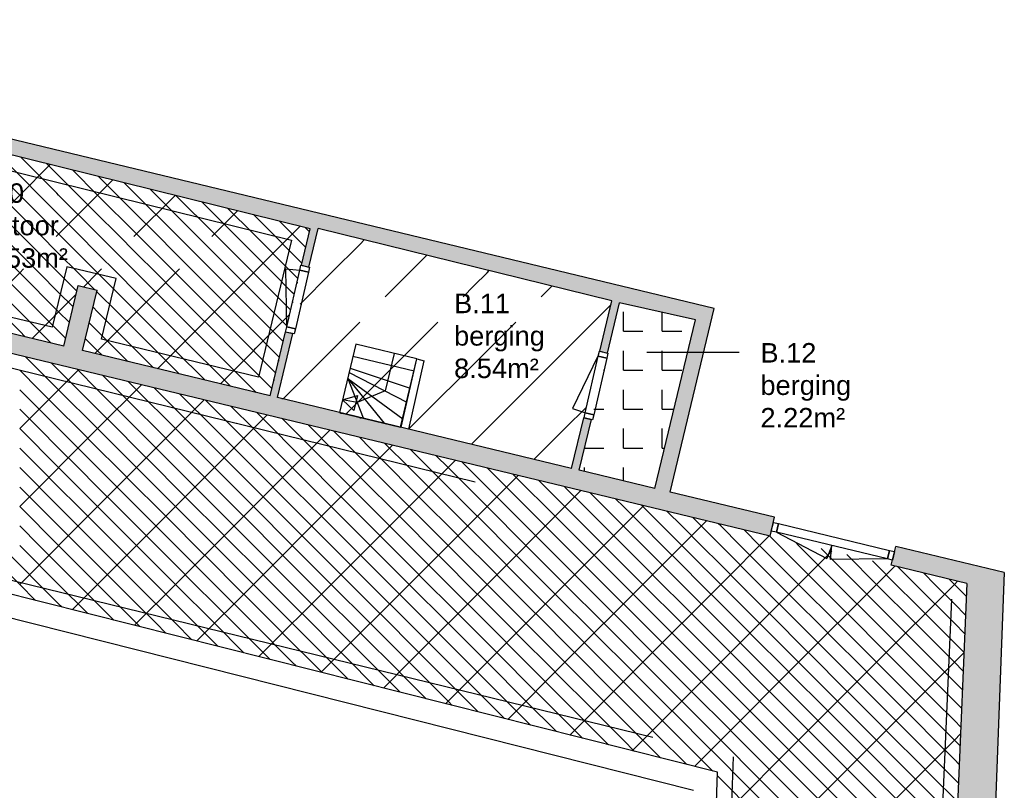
# Model space of a CAD drawing. Extents: x -9.8 to 14.6, y -7 to 44.3.
# Tile 9 of 9: x 2 to 14.6, y 34.4 to 44.3. Entities that reach past the tile are written whole.
import ezdxf

# ---------------------------------------------------------------- set-up
doc = ezdxf.new("R2010")
doc.units = 0
doc.linetypes.add('STRICHPUNKT', pattern=[25.4, 12.7, -6.35, 0, -6.35])
doc.linetypes.add('VERDECKT', pattern=[9.525, 6.35, -3.175])
for name, color, linetype in [('XR$1$STANDARD', 7, 'CONTINUOUS'), ('XR$2$STANDARD', 7, 'CONTINUOUS'), ('XR$3$STANDARD', 7, 'CONTINUOUS'), ('XR$4$STANDARD', 7, 'CONTINUOUS')]:
    doc.layers.add(name, color=color, linetype=linetype)
doc.styles.add('ARIAL', font='ARIAL.TTF')
pattern_1 = [(90, (-0.125, 0.125), (-0.25, 0.25), [0.125, -0.125]), (180, (-0.125, 0.125), (-0.25, 0.25), [0.125, -0.125])]

# ---------------------------------------------------------------- blocks, each defined once
blk = doc.blocks.new('PATROON_0')
at = {"layer": 'XR$3$STANDARD', "color": 7, "linetype": 'ByBlock'}
for p, q in [((0.536, 42.536), (0.788, 42.788)), ((1, 42), (1.59, 42.59)), ((2, 42), (2.392, 42.392)), ((3, 42), (3.194, 42.194)), ((0.219, 41.219), (1, 42)), ((1.467, 41.467), (2, 42)), ((2.467, 41.467), (3, 42)), ((3.467, 41.467), (3.996, 41.996)), ((4.467, 41.467), (4.798, 41.798)), ((5, 41), (5.6, 41.6)), ((1, 41), (1.281, 41.281)), ((0.547, 40.547), (1, 41)), ((1.353, 40.353), (2, 41)), ((2, 41), (2.051, 41.051)), ((2.822, 40.822), (3, 41)), ((3, 41), (3.051, 41.051)), ((3, 40), (4, 41)), ((4, 41), (4.051, 41.051)), ((4, 40), (5, 41)), ((2.159, 40.159), (2.725, 40.725)), ((5.032, 40.032), (5.465, 40.465)), ((2.964, 39.964), (3, 40)), ((3.77, 39.77), (4, 40)), ((4.576, 39.576), (5, 40)), ((5, 40), (5.032, 40.032))]:
    blk.add_line(p, q, dxfattribs=at)
blk = doc.blocks.new('PATROON_1')
at = {"layer": 'XR$3$STANDARD', "color": 7, "linetype": 'ByBlock'}
for p, q in [((6, 41), (6.371, 41.371)), ((6.371, 41.371), (6.424, 41.424)), ((7.102, 41.102), (7.226, 41.226)), ((7, 41), (7.102, 41.102)), ((5.599, 40.599), (6, 41)), ((6.693, 40.693), (7, 41)), ((7.832, 40.832), (8, 41)), ((8, 41), (8.029, 41.029)), ((7.693, 40.693), (7.832, 40.832)), ((8.693, 40.693), (8.831, 40.831)), ((9, 40), (9.593, 40.593)), ((6, 40), (6.368, 40.368)), ((7, 40), (7.368, 40.368)), ((8, 40), (8.368, 40.368)), ((5.382, 39.382), (6, 40)), ((6.188, 39.188), (7, 40)), ((7, 39), (8, 40)), ((8, 39), (9, 40)), ((9, 39), (9.276, 39.276)), ((6.994, 38.994), (7, 39)), ((7.8, 38.8), (8, 39)), ((8.606, 38.606), (9, 39))]:
    blk.add_line(p, q, dxfattribs=at)
blk = doc.blocks.new('PATROON_2')
at = {"layer": 'XR$3$STANDARD', "color": 7, "linetype": 'ByBlock'}
for p, q in [((2, 39), (2.757, 39.757)), ((3, 39), (3.563, 39.563)), ((4, 39), (4.369, 39.369)), ((5, 39), (5.175, 39.175)), ((2, 38), (3, 39)), ((3, 38), (4, 39)), ((4, 38), (5, 39)), ((5, 38), (5.981, 38.981)), ((6, 38), (6.787, 38.787)), ((7, 38), (7.593, 38.593)), ((8, 38), (8.398, 38.398)), ((9, 38), (9.204, 38.204)), ((2, 37), (3, 38)), ((3, 37), (4, 38)), ((4, 37), (5, 38)), ((5, 37), (6, 38)), ((6, 37), (7, 38)), ((7, 37), (8, 38)), ((8, 37), (9, 38)), ((9, 37), (10, 38)), ((10, 38), (10.01, 38.01)), ((10, 37), (10.816, 37.816)), ((11, 37), (11.622, 37.622)), ((12, 37), (12.428, 37.428)), ((13, 37), (13.234, 37.234)), ((14, 37), (14.04, 37.04)), ((2.676, 36.676), (3, 37)), ((3.475, 36.475), (4, 37)), ((4.273, 36.273), (5, 37)), ((5.072, 36.072), (6, 37)), ((6, 36), (7, 37)), ((7, 36), (8, 37)), ((8, 36), (9, 37)), ((9, 36), (10, 37)), ((10, 36), (11, 37)), ((11, 36), (12, 37)), ((12, 36), (13, 37)), ((13, 36), (14, 37)), ((14, 36), (14.124, 36.124)), ((5.871, 35.871), (6, 36)), ((6.669, 35.669), (7, 36)), ((7.468, 35.468), (8, 36)), ((8.266, 35.266), (9, 36)), ((9.065, 35.065), (10, 36)), ((10, 35), (11, 36)), ((11, 35), (12, 36)), ((12, 35), (13, 36)), ((13, 35), (14, 36)), ((14, 35), (14.08, 35.08)), ((9.864, 34.864), (10, 35)), ((10.662, 34.662), (11, 35)), ((11, 34), (12, 35)), ((12, 34), (13, 35)), ((13, 34), (14, 35))]:
    blk.add_line(p, q, dxfattribs=at)
blk = doc.blocks.new('PATROON_8')
at = {"layer": 'XR$4$STANDARD', "color": 7, "linetype": 'ByBlock'}
for p, q in [((0.712, 42.788), (0.686, 42.814)), ((1, 42.5), (0.712, 42.788)), ((1.5, 42.5), (1.35, 42.65)), ((1, 42), (0.522, 42.478)), ((1.5, 42), (1, 42.5)), ((1.593, 42.407), (1.5, 42.5)), ((2.475, 42.025), (2.014, 42.486)), ((2, 42), (1.593, 42.407)), ((3, 42), (2.678, 42.322)), ((3.5, 42), (3.342, 42.158)), ((0.5, 42), (0.425, 42.075)), ((1, 41.5), (0.5, 42)), ((1.5, 41.5), (1, 42)), ((2, 41.5), (1.5, 42)), ((2.5, 41.5), (2, 42)), ((2.5, 42), (2.475, 42.025)), ((3, 41.5), (2.5, 42)), ((3.5, 41.5), (3, 42)), ((4, 41.5), (3.5, 42)), ((4.5, 41.5), (4.006, 41.994)), ((5, 41.5), (4.67, 41.83)), ((0.5, 41.5), (0.328, 41.672)), ((5.5, 41.5), (5.334, 41.666)), ((1, 41), (0.5, 41.5)), ((1.5, 41), (1, 41.5)), ((2, 41), (1.5, 41.5)), ((2.5, 41), (2, 41.5)), ((3, 41), (2.5, 41.5)), ((3.5, 41), (3, 41.5)), ((4, 41), (3.5, 41.5)), ((4.5, 41), (4, 41.5)), ((5, 41), (4.5, 41.5)), ((5.5, 41), (5, 41.5)), ((5.673, 41.327), (5.5, 41.5)), ((0.5, 41), (0.231, 41.269)), ((1, 40.5), (0.5, 41)), ((1.5, 40.5), (1, 41)), ((2, 40.5), (1.5, 41)), ((2.5, 40.5), (2, 41)), ((2.735, 40.765), (2.5, 41)), ((3.5, 40.5), (3, 41)), ((4, 40.5), (3.5, 41)), ((4.5, 40.5), (4, 41)), ((5, 40.5), (4.5, 41)), ((5.479, 40.521), (5, 41)), ((5.576, 40.924), (5.5, 41)), ((0.424, 40.576), (0.134, 40.866)), ((1.082, 40.418), (1, 40.5)), ((1.741, 40.259), (1.5, 40.5)), ((2.4, 40.1), (2, 40.5)), ((2.638, 40.362), (2.5, 40.5)), ((3, 40.5), (2.942, 40.558)), ((3.5, 40), (3, 40.5)), ((4, 40), (3.5, 40.5)), ((4.5, 40), (4, 40.5)), ((5, 40), (4.5, 40.5)), ((5.382, 40.118), (5, 40.5)), ((3, 40), (2.845, 40.155)), ((3.058, 39.942), (3, 40)), ((3.717, 39.783), (3.5, 40)), ((4.375, 39.625), (4, 40)), ((5, 39.5), (4.5, 40)), ((5.285, 39.715), (5, 40)), ((5.034, 39.466), (5, 39.5))]:
    blk.add_line(p, q, dxfattribs=at)
at = {"layer": 'XR$4$STANDARD', "color": 7, "linetype": 'VERDECKT'}
for p, q in [((1.153, 42.597), (1.018, 42.732)), ((0.75, 42.5), (0.571, 42.679)), ((1, 42.25), (0.75, 42.5)), ((1.25, 42.5), (1.153, 42.597)), ((1.5, 42.25), (1.25, 42.5)), ((1.75, 42.5), (1.682, 42.568)), ((2, 42.25), (1.75, 42.5)), ((2.5, 42.25), (2.346, 42.404)), ((0.5, 42.25), (0.474, 42.276)), ((0.75, 42), (0.5, 42.25)), ((1.25, 42), (1, 42.25)), ((1.75, 42), (1.5, 42.25)), ((2.034, 42.216), (2, 42.25)), ((2.75, 42), (2.5, 42.25)), ((3.25, 42), (3.01, 42.24)), ((2.25, 42), (2.034, 42.216)), ((1, 41.75), (0.75, 42)), ((1.5, 41.75), (1.25, 42)), ((2, 41.75), (1.75, 42)), ((2.5, 41.75), (2.25, 42)), ((3, 41.75), (2.75, 42)), ((3.5, 41.75), (3.25, 42)), ((3.75, 42), (3.674, 42.076)), ((4, 41.75), (3.75, 42)), ((0.5, 41.75), (0.377, 41.873)), ((4.5, 41.75), (4.338, 41.912)), ((0.75, 41.5), (0.5, 41.75)), ((1.25, 41.5), (1, 41.75)), ((1.75, 41.5), (1.5, 41.75)), ((2.25, 41.5), (2, 41.75)), ((2.75, 41.5), (2.5, 41.75)), ((3.25, 41.5), (3, 41.75)), ((3.75, 41.5), (3.5, 41.75)), ((4.25, 41.5), (4, 41.75)), ((4.75, 41.5), (4.5, 41.75)), ((5.25, 41.5), (5.002, 41.748)), ((0.5, 41.25), (0.28, 41.47)), ((1, 41.25), (0.75, 41.5)), ((1.5, 41.25), (1.25, 41.5)), ((2, 41.25), (1.75, 41.5)), ((2.5, 41.25), (2.25, 41.5)), ((3, 41.25), (2.75, 41.5)), ((3.5, 41.25), (3.25, 41.5)), ((4, 41.25), (3.75, 41.5)), ((4.5, 41.25), (4.25, 41.5)), ((5, 41.25), (4.75, 41.5)), ((5.5, 41.25), (5.25, 41.5)), ((5.721, 41.529), (5.666, 41.584)), ((0.75, 41), (0.5, 41.25)), ((1.25, 41), (1, 41.25)), ((1.75, 41), (1.5, 41.25)), ((2.25, 41), (2, 41.25)), ((2.75, 41), (2.5, 41.25)), ((3.25, 41), (3, 41.25)), ((3.75, 41), (3.5, 41.25)), ((4.25, 41), (4, 41.25)), ((4.75, 41), (4.5, 41.25)), ((5.25, 41), (5, 41.25)), ((5.624, 41.126), (5.5, 41.25)), ((0.25, 41), (0.183, 41.067)), ((0.5, 40.75), (0.25, 41)), ((1, 40.75), (0.75, 41)), ((1.5, 40.75), (1.25, 41)), ((2, 40.75), (1.75, 41)), ((2.5, 40.75), (2.25, 41)), ((2.962, 40.788), (2.75, 41)), ((3.5, 40.75), (3.25, 41)), ((4, 40.75), (3.75, 41)), ((4.5, 40.75), (4.25, 41)), ((5, 40.75), (4.75, 41)), ((5.5, 40.75), (5.25, 41)), ((0.75, 40.5), (0.5, 40.75)), ((1.25, 40.5), (1, 40.75)), ((1.75, 40.5), (1.5, 40.75)), ((2.25, 40.5), (2, 40.75)), ((2.686, 40.564), (2.5, 40.75)), ((3, 40.75), (2.99, 40.76)), ((3.25, 40.5), (3, 40.75)), ((3.75, 40.5), (3.5, 40.75)), ((4.25, 40.5), (4, 40.75)), ((4.75, 40.5), (4.5, 40.75)), ((5.25, 40.5), (5, 40.75)), ((5.527, 40.723), (5.5, 40.75)), ((0.094, 40.656), (0.085, 40.665)), ((0.753, 40.497), (0.75, 40.5)), ((1.412, 40.338), (1.25, 40.5)), ((2, 40.25), (1.75, 40.5)), ((2.5, 40.25), (2.25, 40.5)), ((3.5, 40.25), (3.25, 40.5)), ((4, 40.25), (3.75, 40.5)), ((4.5, 40.25), (4.25, 40.5)), ((5, 40.25), (4.75, 40.5)), ((5.43, 40.32), (5.25, 40.5)), ((3, 40.25), (2.893, 40.357)), ((2.07, 40.18), (2, 40.25)), ((2.589, 40.161), (2.5, 40.25)), ((3.25, 40), (3, 40.25)), ((3.75, 40), (3.5, 40.25)), ((4.25, 40), (4, 40.25)), ((4.75, 40), (4.5, 40.25)), ((5.25, 40), (5, 40.25)), ((3.387, 39.863), (3.25, 40)), ((4, 39.75), (3.75, 40)), ((4.5, 39.75), (4.25, 40)), ((5, 39.75), (4.75, 40)), ((5.333, 39.917), (5.25, 40)), ((4.046, 39.704), (4, 39.75)), ((4.705, 39.545), (4.5, 39.75)), ((5.236, 39.514), (5, 39.75))]:
    blk.add_line(p, q, dxfattribs=at)
blk = doc.blocks.new('PATROON_10')
at = {"layer": 'XR$4$STANDARD', "color": 7, "linetype": 'ByBlock'}
for p, q in [((2.5, 39.5), (2.08, 39.92)), ((3, 39.5), (2.738, 39.762)), ((3.5, 39.5), (3.397, 39.603)), ((2.5, 39), (2, 39.5)), ((3, 39), (2.5, 39.5)), ((3.5, 39), (3, 39.5)), ((4, 39), (3.5, 39.5)), ((4.5, 39), (4.056, 39.444)), ((5, 39), (4.714, 39.286)), ((5.5, 39), (5.373, 39.127)), ((2.5, 38.5), (2, 39)), ((3, 38.5), (2.5, 39)), ((3.5, 38.5), (3, 39)), ((4, 38.5), (3.5, 39)), ((4.5, 38.5), (4, 39)), ((5, 38.5), (4.5, 39)), ((5.5, 38.5), (5, 39)), ((6, 38.5), (5.5, 39)), ((6.5, 38.5), (6.031, 38.969)), ((7, 38.5), (6.69, 38.81)), ((7.5, 38.5), (7.349, 38.651)), ((2.5, 38), (2, 38.5)), ((3, 38), (2.5, 38.5)), ((3.5, 38), (3, 38.5)), ((4, 38), (3.5, 38.5)), ((4.5, 38), (4, 38.5)), ((5, 38), (4.5, 38.5)), ((5.5, 38), (5, 38.5)), ((6, 38), (5.5, 38.5)), ((6.5, 38), (6, 38.5)), ((7, 38), (6.5, 38.5)), ((7.5, 38), (7, 38.5)), ((8, 38), (7.5, 38.5)), ((8.5, 38), (8.007, 38.493)), ((9, 38), (8.666, 38.334)), ((9.5, 38), (9.325, 38.175)), ((2.5, 37.5), (2, 38)), ((3, 37.5), (2.5, 38)), ((3.5, 37.5), (3, 38)), ((4, 37.5), (3.5, 38)), ((4.5, 37.5), (4, 38)), ((5, 37.5), (4.5, 38)), ((5.5, 37.5), (5, 38)), ((6, 37.5), (5.5, 38)), ((6.5, 37.5), (6, 38)), ((7, 37.5), (6.5, 38)), ((7.5, 37.5), (7, 38)), ((8, 37.5), (7.5, 38)), ((8.5, 37.5), (8, 38)), ((9, 37.5), (8.5, 38)), ((9.5, 37.5), (9, 38)), ((10, 37.5), (9.5, 38)), ((10, 38), (9.983, 38.017)), ((10.5, 37.5), (10, 38)), ((11, 37.5), (10.642, 37.858)), ((11.5, 37.5), (11.301, 37.699)), ((2, 37), (1.5, 37.5)), ((2.5, 37), (2, 37.5)), ((3, 37), (2.5, 37.5)), ((3.5, 37), (3, 37.5)), ((4, 37), (3.5, 37.5)), ((4.5, 37), (4, 37.5)), ((5, 37), (4.5, 37.5)), ((5.5, 37), (5, 37.5)), ((6, 37), (5.5, 37.5)), ((6.5, 37), (6, 37.5)), ((7, 37), (6.5, 37.5)), ((7.5, 37), (7, 37.5)), ((8, 37), (7.5, 37.5)), ((8.5, 37), (8, 37.5)), ((9, 37), (8.5, 37.5)), ((9.5, 37), (9, 37.5)), ((10, 37), (9.5, 37.5)), ((10.5, 37), (10, 37.5)), ((11, 37), (10.5, 37.5)), ((11.5, 37), (11, 37.5)), ((12, 37), (11.5, 37.5)), ((12, 37.5), (11.959, 37.541)), ((12.5, 37), (12, 37.5)), ((13, 37), (12.618, 37.382)), ((13.5, 37), (13.276, 37.224)), ((14, 37), (13.935, 37.065)), ((2.205, 36.795), (2, 37)), ((2.873, 36.627), (2.5, 37)), ((3.5, 36.5), (3, 37)), ((4, 36.5), (3.5, 37)), ((4.5, 36.5), (4, 37)), ((5, 36.5), (4.5, 37)), ((5.5, 36.5), (5, 37)), ((6, 36.5), (5.5, 37)), ((6.5, 36.5), (6, 37)), ((7, 36.5), (6.5, 37)), ((7.5, 36.5), (7, 37)), ((8, 36.5), (7.5, 37)), ((8.5, 36.5), (8, 37)), ((9, 36.5), (8.5, 37)), ((9.5, 36.5), (9, 37)), ((10, 36.5), (9.5, 37)), ((10.5, 36.5), (10, 37)), ((11, 36.5), (10.5, 37)), ((11.5, 36.5), (11, 37)), ((12, 36.5), (11.5, 37)), ((12.5, 36.5), (12, 37)), ((13, 36.5), (12.5, 37)), ((13.5, 36.5), (13, 37)), ((14, 36.5), (13.5, 37)), ((14.154, 36.846), (14, 37)), ((3.542, 36.458), (3.5, 36.5)), ((4.211, 36.289), (4, 36.5)), ((4.879, 36.121), (4.5, 36.5)), ((5.5, 36), (5, 36.5)), ((6, 36), (5.5, 36.5)), ((6.5, 36), (6, 36.5)), ((7, 36), (6.5, 36.5)), ((7.5, 36), (7, 36.5)), ((8, 36), (7.5, 36.5)), ((8.5, 36), (8, 36.5)), ((9, 36), (8.5, 36.5)), ((9.5, 36), (9, 36.5)), ((10, 36), (9.5, 36.5)), ((10.5, 36), (10, 36.5)), ((11, 36), (10.5, 36.5)), ((11.5, 36), (11, 36.5)), ((12, 36), (11.5, 36.5)), ((12.5, 36), (12, 36.5)), ((13, 36), (12.5, 36.5)), ((13.5, 36), (13, 36.5)), ((14, 36), (13.5, 36.5)), ((14.134, 36.366), (14, 36.5)), ((5.548, 35.952), (5.5, 36)), ((6.217, 35.783), (6, 36)), ((6.885, 35.615), (6.5, 36)), ((7.5, 35.5), (7, 36)), ((8, 35.5), (7.5, 36)), ((8.5, 35.5), (8, 36)), ((9, 35.5), (8.5, 36)), ((9.5, 35.5), (9, 36)), ((10, 35.5), (9.5, 36)), ((10.5, 35.5), (10, 36)), ((11, 35.5), (10.5, 36)), ((11.5, 35.5), (11, 36)), ((12, 35.5), (11.5, 36)), ((12.5, 35.5), (12, 36)), ((13, 35.5), (12.5, 36)), ((13.5, 35.5), (13, 36)), ((14, 35.5), (13.5, 36)), ((14.114, 35.886), (14, 36)), ((7.554, 35.446), (7.5, 35.5)), ((8.223, 35.277), (8, 35.5)), ((8.891, 35.109), (8.5, 35.5)), ((9.5, 35), (9, 35.5)), ((10, 35), (9.5, 35.5)), ((10.5, 35), (10, 35.5)), ((11, 35), (10.5, 35.5)), ((11.5, 35), (11, 35.5)), ((12, 35), (11.5, 35.5)), ((12.5, 35), (12, 35.5)), ((13, 35), (12.5, 35.5)), ((13.5, 35), (13, 35.5)), ((14, 35), (13.5, 35.5)), ((14.094, 35.406), (14, 35.5)), ((9.56, 34.94), (9.5, 35)), ((10.228, 34.772), (10, 35)), ((10.897, 34.603), (10.5, 35)), ((11.5, 34.5), (11, 35)), ((12, 34.5), (11.5, 35)), ((12.5, 34.5), (12, 35)), ((13, 34.5), (12.5, 35)), ((13.5, 34.5), (13, 35)), ((14, 34.5), (13.5, 35)), ((14.073, 34.927), (14, 35)), ((11, 34.5), (10.959, 34.541)), ((11.5, 34), (11, 34.5)), ((12, 34), (11.5, 34.5)), ((12.5, 34), (12, 34.5)), ((13, 34), (12.5, 34.5)), ((13.5, 34), (13, 34.5)), ((14, 34), (13.5, 34.5)), ((14.053, 34.447), (14, 34.5))]:
    blk.add_line(p, q, dxfattribs=at)
at = {"layer": 'XR$4$STANDARD', "color": 7, "linetype": 'VERDECKT'}
for p, q in [((2.5, 39.75), (2.409, 39.841)), ((2.25, 39.5), (2, 39.75)), ((2.75, 39.5), (2.5, 39.75)), ((3.25, 39.5), (3.068, 39.682)), ((2.5, 39.25), (2.25, 39.5)), ((3, 39.25), (2.75, 39.5)), ((3.5, 39.25), (3.25, 39.5)), ((3.75, 39.5), (3.726, 39.524)), ((4, 39.25), (3.75, 39.5)), ((4.5, 39.25), (4.385, 39.365)), ((2.25, 39), (2, 39.25)), ((2.75, 39), (2.5, 39.25)), ((3.25, 39), (3, 39.25)), ((3.75, 39), (3.5, 39.25)), ((4.25, 39), (4, 39.25)), ((4.75, 39), (4.5, 39.25)), ((5.25, 39), (5.043, 39.207)), ((2.5, 38.75), (2.25, 39)), ((3, 38.75), (2.75, 39)), ((3.5, 38.75), (3.25, 39)), ((4, 38.75), (3.75, 39)), ((4.5, 38.75), (4.25, 39)), ((5, 38.75), (4.75, 39)), ((5.5, 38.75), (5.25, 39)), ((5.75, 39), (5.702, 39.048)), ((6, 38.75), (5.75, 39)), ((6.5, 38.75), (6.361, 38.889)), ((2.25, 38.5), (2, 38.75)), ((2.75, 38.5), (2.5, 38.75)), ((3.25, 38.5), (3, 38.75)), ((3.75, 38.5), (3.5, 38.75)), ((4.25, 38.5), (4, 38.75)), ((4.75, 38.5), (4.5, 38.75)), ((5.25, 38.5), (5, 38.75)), ((5.75, 38.5), (5.5, 38.75)), ((6.25, 38.5), (6, 38.75)), ((6.75, 38.5), (6.5, 38.75)), ((7.25, 38.5), (7.019, 38.731)), ((7.75, 38.5), (7.678, 38.572)), ((2.5, 38.25), (2.25, 38.5)), ((3, 38.25), (2.75, 38.5)), ((3.5, 38.25), (3.25, 38.5)), ((4, 38.25), (3.75, 38.5)), ((4.5, 38.25), (4.25, 38.5)), ((5, 38.25), (4.75, 38.5)), ((5.5, 38.25), (5.25, 38.5)), ((6, 38.25), (5.75, 38.5)), ((6.5, 38.25), (6.25, 38.5)), ((7, 38.25), (6.75, 38.5)), ((7.5, 38.25), (7.25, 38.5)), ((8, 38.25), (7.75, 38.5)), ((8.5, 38.25), (8.337, 38.413)), ((2.25, 38), (2, 38.25)), ((2.75, 38), (2.5, 38.25)), ((3.25, 38), (3, 38.25)), ((3.75, 38), (3.5, 38.25)), ((4.25, 38), (4, 38.25)), ((4.75, 38), (4.5, 38.25)), ((5.25, 38), (5, 38.25)), ((5.75, 38), (5.5, 38.25)), ((6.25, 38), (6, 38.25)), ((6.75, 38), (6.5, 38.25)), ((7.25, 38), (7, 38.25)), ((7.75, 38), (7.5, 38.25)), ((8.25, 38), (8, 38.25)), ((8.75, 38), (8.5, 38.25)), ((9, 38.25), (8.995, 38.255)), ((9.25, 38), (9, 38.25)), ((9.75, 38), (9.654, 38.096)), ((2.5, 37.75), (2.25, 38)), ((3, 37.75), (2.75, 38)), ((3.5, 37.75), (3.25, 38)), ((4, 37.75), (3.75, 38)), ((4.5, 37.75), (4.25, 38)), ((5, 37.75), (4.75, 38)), ((5.5, 37.75), (5.25, 38)), ((6, 37.75), (5.75, 38)), ((6.5, 37.75), (6.25, 38)), ((7, 37.75), (6.75, 38)), ((7.5, 37.75), (7.25, 38)), ((8, 37.75), (7.75, 38)), ((8.5, 37.75), (8.25, 38)), ((9, 37.75), (8.75, 38)), ((9.5, 37.75), (9.25, 38)), ((10, 37.75), (9.75, 38)), ((10.5, 37.75), (10.313, 37.937)), ((2.25, 37.5), (2, 37.75)), ((2.75, 37.5), (2.5, 37.75)), ((3.25, 37.5), (3, 37.75)), ((3.75, 37.5), (3.5, 37.75)), ((4.25, 37.5), (4, 37.75)), ((4.75, 37.5), (4.5, 37.75)), ((5.25, 37.5), (5, 37.75)), ((5.75, 37.5), (5.5, 37.75)), ((6.25, 37.5), (6, 37.75)), ((6.75, 37.5), (6.5, 37.75)), ((7.25, 37.5), (7, 37.75)), ((7.75, 37.5), (7.5, 37.75)), ((8.25, 37.5), (8, 37.75)), ((8.75, 37.5), (8.5, 37.75)), ((9.25, 37.5), (9, 37.75)), ((9.75, 37.5), (9.5, 37.75)), ((10.25, 37.5), (10, 37.75)), ((10.75, 37.5), (10.5, 37.75)), ((11, 37.75), (10.971, 37.779)), ((11.25, 37.5), (11, 37.75)), ((11.75, 37.5), (11.63, 37.62)), ((2, 37.25), (1.75, 37.5)), ((2.5, 37.25), (2.25, 37.5)), ((3, 37.25), (2.75, 37.5)), ((3.5, 37.25), (3.25, 37.5)), ((4, 37.25), (3.75, 37.5)), ((4.5, 37.25), (4.25, 37.5)), ((5, 37.25), (4.75, 37.5)), ((5.5, 37.25), (5.25, 37.5)), ((6, 37.25), (5.75, 37.5)), ((6.5, 37.25), (6.25, 37.5)), ((7, 37.25), (6.75, 37.5)), ((7.5, 37.25), (7.25, 37.5)), ((8, 37.25), (7.75, 37.5)), ((8.5, 37.25), (8.25, 37.5)), ((9, 37.25), (8.75, 37.5)), ((9.5, 37.25), (9.25, 37.5)), ((10, 37.25), (9.75, 37.5)), ((10.5, 37.25), (10.25, 37.5)), ((11, 37.25), (10.75, 37.5)), ((11.5, 37.25), (11.25, 37.5)), ((12, 37.25), (11.75, 37.5)), ((12.5, 37.25), (12.289, 37.461)), ((13, 37.25), (12.947, 37.303)), ((2.25, 37), (2, 37.25)), ((2.75, 37), (2.5, 37.25)), ((3.25, 37), (3, 37.25)), ((3.75, 37), (3.5, 37.25)), ((4.25, 37), (4, 37.25)), ((4.75, 37), (4.5, 37.25)), ((5.25, 37), (5, 37.25)), ((5.75, 37), (5.5, 37.25)), ((6.25, 37), (6, 37.25)), ((6.75, 37), (6.5, 37.25)), ((7.25, 37), (7, 37.25)), ((7.75, 37), (7.5, 37.25)), ((8.25, 37), (8, 37.25)), ((8.75, 37), (8.5, 37.25)), ((9.25, 37), (9, 37.25)), ((9.75, 37), (9.5, 37.25)), ((10.25, 37), (10, 37.25)), ((10.75, 37), (10.5, 37.25)), ((11.25, 37), (11, 37.25)), ((11.75, 37), (11.5, 37.25)), ((12.25, 37), (12, 37.25)), ((12.75, 37), (12.5, 37.25)), ((13.25, 37), (13, 37.25)), ((13.75, 37), (13.606, 37.144)), ((2.5, 36.75), (2.25, 37)), ((3, 36.75), (2.75, 37)), ((3.5, 36.75), (3.25, 37)), ((4, 36.75), (3.75, 37)), ((4.5, 36.75), (4.25, 37)), ((5, 36.75), (4.75, 37)), ((5.5, 36.75), (5.25, 37)), ((6, 36.75), (5.75, 37)), ((6.5, 36.75), (6.25, 37)), ((7, 36.75), (6.75, 37)), ((7.5, 36.75), (7.25, 37)), ((8, 36.75), (7.75, 37)), ((8.5, 36.75), (8.25, 37)), ((9, 36.75), (8.75, 37)), ((9.5, 36.75), (9.25, 37)), ((10, 36.75), (9.75, 37)), ((10.5, 36.75), (10.25, 37)), ((11, 36.75), (10.75, 37)), ((11.5, 36.75), (11.25, 37)), ((12, 36.75), (11.75, 37)), ((12.5, 36.75), (12.25, 37)), ((13, 36.75), (12.75, 37)), ((13.5, 36.75), (13.25, 37)), ((14, 36.75), (13.75, 37)), ((2.539, 36.711), (2.5, 36.75)), ((3.208, 36.542), (3, 36.75)), ((3.75, 36.5), (3.5, 36.75)), ((4.25, 36.5), (4, 36.75)), ((4.75, 36.5), (4.5, 36.75)), ((5.25, 36.5), (5, 36.75)), ((5.75, 36.5), (5.5, 36.75)), ((6.25, 36.5), (6, 36.75)), ((6.75, 36.5), (6.5, 36.75)), ((7.25, 36.5), (7, 36.75)), ((7.75, 36.5), (7.5, 36.75)), ((8.25, 36.5), (8, 36.75)), ((8.75, 36.5), (8.5, 36.75)), ((9.25, 36.5), (9, 36.75)), ((9.75, 36.5), (9.5, 36.75)), ((10.25, 36.5), (10, 36.75)), ((10.75, 36.5), (10.5, 36.75)), ((11.25, 36.5), (11, 36.75)), ((11.75, 36.5), (11.5, 36.75)), ((12.25, 36.5), (12, 36.75)), ((12.75, 36.5), (12.5, 36.75)), ((13.25, 36.5), (13, 36.75)), ((13.75, 36.5), (13.5, 36.75)), ((14.144, 36.606), (14, 36.75)), ((3.876, 36.374), (3.75, 36.5)), ((4.5, 36.25), (4.25, 36.5)), ((5, 36.25), (4.75, 36.5)), ((5.5, 36.25), (5.25, 36.5)), ((6, 36.25), (5.75, 36.5)), ((6.5, 36.25), (6.25, 36.5)), ((7, 36.25), (6.75, 36.5)), ((7.5, 36.25), (7.25, 36.5)), ((8, 36.25), (7.75, 36.5)), ((8.5, 36.25), (8.25, 36.5)), ((9, 36.25), (8.75, 36.5)), ((9.5, 36.25), (9.25, 36.5)), ((10, 36.25), (9.75, 36.5)), ((10.5, 36.25), (10.25, 36.5)), ((11, 36.25), (10.75, 36.5)), ((11.5, 36.25), (11.25, 36.5)), ((12, 36.25), (11.75, 36.5)), ((12.5, 36.25), (12.25, 36.5)), ((13, 36.25), (12.75, 36.5)), ((13.5, 36.25), (13.25, 36.5)), ((14, 36.25), (13.75, 36.5)), ((4.545, 36.205), (4.5, 36.25)), ((5.214, 36.036), (5, 36.25)), ((5.75, 36), (5.5, 36.25)), ((6.25, 36), (6, 36.25)), ((6.75, 36), (6.5, 36.25)), ((7.25, 36), (7, 36.25)), ((7.75, 36), (7.5, 36.25)), ((8.25, 36), (8, 36.25)), ((8.75, 36), (8.5, 36.25)), ((9.25, 36), (9, 36.25)), ((9.75, 36), (9.5, 36.25)), ((10.25, 36), (10, 36.25)), ((10.75, 36), (10.5, 36.25)), ((11.25, 36), (11, 36.25)), ((11.75, 36), (11.5, 36.25)), ((12.25, 36), (12, 36.25)), ((12.75, 36), (12.5, 36.25)), ((13.25, 36), (13, 36.25)), ((13.75, 36), (13.5, 36.25)), ((14.124, 36.126), (14, 36.25)), ((5.882, 35.868), (5.75, 36)), ((6.5, 35.75), (6.25, 36)), ((7, 35.75), (6.75, 36)), ((7.5, 35.75), (7.25, 36)), ((8, 35.75), (7.75, 36)), ((8.5, 35.75), (8.25, 36)), ((9, 35.75), (8.75, 36)), ((9.5, 35.75), (9.25, 36)), ((10, 35.75), (9.75, 36)), ((10.5, 35.75), (10.25, 36)), ((11, 35.75), (10.75, 36)), ((11.5, 35.75), (11.25, 36)), ((12, 35.75), (11.75, 36)), ((12.5, 35.75), (12.25, 36)), ((13, 35.75), (12.75, 36)), ((13.5, 35.75), (13.25, 36)), ((14, 35.75), (13.75, 36)), ((6.551, 35.699), (6.5, 35.75)), ((7.22, 35.53), (7, 35.75)), ((7.75, 35.5), (7.5, 35.75)), ((8.25, 35.5), (8, 35.75)), ((8.75, 35.5), (8.5, 35.75)), ((9.25, 35.5), (9, 35.75)), ((9.75, 35.5), (9.5, 35.75)), ((10.25, 35.5), (10, 35.75)), ((10.75, 35.5), (10.5, 35.75)), ((11.25, 35.5), (11, 35.75)), ((11.75, 35.5), (11.5, 35.75)), ((12.25, 35.5), (12, 35.75)), ((12.75, 35.5), (12.5, 35.75)), ((13.25, 35.5), (13, 35.75)), ((13.75, 35.5), (13.5, 35.75)), ((14.104, 35.646), (14, 35.75)), ((7.888, 35.362), (7.75, 35.5)), ((8.5, 35.25), (8.25, 35.5)), ((9, 35.25), (8.75, 35.5)), ((9.5, 35.25), (9.25, 35.5)), ((10, 35.25), (9.75, 35.5)), ((10.5, 35.25), (10.25, 35.5)), ((11, 35.25), (10.75, 35.5)), ((11.5, 35.25), (11.25, 35.5)), ((12, 35.25), (11.75, 35.5)), ((12.5, 35.25), (12.25, 35.5)), ((13, 35.25), (12.75, 35.5)), ((13.5, 35.25), (13.25, 35.5)), ((14, 35.25), (13.75, 35.5)), ((8.557, 35.193), (8.5, 35.25)), ((9.226, 35.024), (9, 35.25)), ((9.75, 35), (9.5, 35.25)), ((10.25, 35), (10, 35.25)), ((10.75, 35), (10.5, 35.25)), ((11.25, 35), (11, 35.25)), ((11.75, 35), (11.5, 35.25)), ((12.25, 35), (12, 35.25)), ((12.75, 35), (12.5, 35.25)), ((13.25, 35), (13, 35.25)), ((13.75, 35), (13.5, 35.25)), ((14.084, 35.166), (14, 35.25)), ((9.894, 34.856), (9.75, 35)), ((10.5, 34.75), (10.25, 35)), ((11, 34.75), (10.75, 35)), ((11.5, 34.75), (11.25, 35)), ((12, 34.75), (11.75, 35)), ((12.5, 34.75), (12.25, 35)), ((13, 34.75), (12.75, 35)), ((13.5, 34.75), (13.25, 35)), ((14, 34.75), (13.75, 35)), ((10.563, 34.687), (10.5, 34.75)), ((11.25, 34.5), (11, 34.75)), ((11.75, 34.5), (11.5, 34.75)), ((12.25, 34.5), (12, 34.75)), ((12.75, 34.5), (12.5, 34.75)), ((13.25, 34.5), (13, 34.75)), ((13.75, 34.5), (13.5, 34.75)), ((14.063, 34.687), (14, 34.75)), ((11.5, 34.25), (11.25, 34.5)), ((12, 34.25), (11.75, 34.5)), ((12.5, 34.25), (12.25, 34.5)), ((13, 34.25), (12.75, 34.5)), ((13.5, 34.25), (13.25, 34.5)), ((14, 34.25), (13.75, 34.5))]:
    blk.add_line(p, q, dxfattribs=at)

msp = doc.modelspace()

# ---------------------------------------------------------------- hatches: boundary and pattern name
at = {"layer": 'XR$2$STANDARD', "linetype": 'STRICHPUNKT'}
h = msp.add_hatch(color=250, dxfattribs=at)
h.dxf.hatch_style = 2
h.paths.add_polyline_path([(-5.052, 41.895), (-4.858, 41.848), (-4.337, 44.011), (-3.355, 43.774), (-3.521, 43.123), (-3.327, 43.076), (-3.161, 43.727), (0.483, 42.85), (0.394, 42.459), (0.508, 42.433), (0.608, 42.833), (5.731, 41.568), (5.618, 41.098), (5.713, 41.075), (5.831, 41.57), (9.604, 40.64), (9.449, 39.994), (9.546, 39.971), (9.702, 40.617), (10.675, 40.399), (10.156, 38.232), (9.184, 38.466), (9.34, 39.116), (9.245, 39.137), (9.086, 38.49), (5.311, 39.399), (5.508, 40.22), (5.413, 40.241), (5.214, 39.423), (2.808, 40.002), (2.995, 40.78), (2.752, 40.838), (2.565, 40.061), (0.084, 40.658), (0.305, 41.575), (0.2, 41.6), (-0.013, 40.682), (-1.601, 41.064), (-1.378, 41.936), (-1.476, 41.96), (-1.698, 41.087), (-2.563, 41.296), (-2.622, 41.053), (11.634, 37.619), (11.692, 37.862), (10.35, 38.185), (10.915, 40.543), (-4.485, 44.252)])
at = {"layer": 'XR$2$STANDARD', "linetype": 'ByBlock'}
h = msp.add_hatch(color=250, dxfattribs=at)
h.dxf.hatch_style = 2
h.paths.add_polyline_path([(14.641, 37.152), (13.248, 37.488), (13.189, 37.245), (14.161, 37.01), (12.998, 9.383), (4.899, 9.437), (4.899, 9.08), (6.147, 9.072), (6.142, 8.772), (6.342, 8.772), (6.347, 9.072), (12.983, 9.028), (12.928, 7.73), (13.008, 7.727), (13.122, 7.723), (13.122, 7.723), (13.537, 7.707)])
at = {"layer": 'XR$3$STANDARD', "linetype": 'ByBlock'}
h = msp.add_hatch(dxfattribs=at)
h.set_pattern_fill('PATROON_NA', scale=0.25, style=0, pattern_type=2)
h.set_pattern_definition([(0, (0.25, 0.25), (0.5, 0.5), [0.25, -0.25]), (90, (0.25, 0.25), (0.5, 0.5), [0.25, -0.25])])
h.paths.add_polyline_path([(9.702, 40.617), (9.184, 38.466), (10.156, 38.232), (10.675, 40.399)], flags=0)
at = {"layer": 'XR$4$STANDARD', "linetype": 'ByBlock'}
h = msp.add_hatch(dxfattribs=at)
h.set_pattern_fill('PATROON_NA', scale=0.125, angle=90, style=0, pattern_type=2)
h.set_pattern_definition(pattern_1)
h.paths.add_polyline_path([(5.734, 41.594), (5.214, 39.423), (6.105, 39.208), (6.117, 39.205), (6.996, 38.993), (5.213, 39.418), (5.731, 41.568)], flags=0)
h = msp.add_hatch(dxfattribs=at)
h.set_pattern_fill('PATROON_NA', scale=0.125, angle=90, style=0, pattern_type=2)
h.set_pattern_definition(pattern_1)
h.paths.add_polyline_path([(5.22, 41.295), (5.839, 40.368)], flags=0)

# ---------------------------------------------------------------- linework, layer by layer
at = {"layer": 'XR$1$STANDARD', "color": 100, "linetype": 'ByBlock'}
for p, q in [((10.915, 40.543), (-4.485, 44.252)), ((5.731, 41.568), (0.608, 42.833)), ((5.618, 41.098), (5.731, 41.568)), ((5.713, 41.075), (5.831, 41.57)), ((9.604, 40.64), (5.831, 41.57)), ((5.618, 41.098), (5.713, 41.075)), ((11.634, 37.619), (-2.622, 41.053)), ((2.565, 40.061), (2.752, 40.838)), ((2.752, 40.838), (2.995, 40.78)), ((2.808, 40.002), (2.995, 40.78)), ((2.565, 40.061), (0.084, 40.658)), ((9.449, 39.994), (9.604, 40.64)), ((9.546, 39.971), (9.702, 40.617)), ((10.675, 40.399), (9.702, 40.617)), ((10.35, 38.185), (10.915, 40.543)), ((10.156, 38.232), (10.675, 40.399)), ((5.214, 39.423), (5.412, 40.243)), ((5.311, 39.399), (5.508, 40.22)), ((5.412, 40.243), (5.508, 40.22)), ((5.214, 39.423), (2.808, 40.002)), ((9.449, 39.994), (9.546, 39.971)), ((6.899, 39.017), (7.098, 39.895)), ((6.996, 38.993), (7.195, 39.871)), ((7.098, 39.895), (7.195, 39.871)), ((9.086, 38.49), (5.311, 39.399)), ((9.086, 38.49), (9.243, 39.139)), ((9.184, 38.466), (9.34, 39.116)), ((9.243, 39.139), (9.34, 39.116)), ((10.156, 38.232), (9.184, 38.466)), ((11.692, 37.862), (10.35, 38.185)), ((10.96, 34.587), (-2.009, 37.858)), ((11.634, 37.619), (11.692, 37.862)), ((10.651, 34.355), (-1.745, 37.482)), ((13.189, 37.245), (13.248, 37.488)), ((14.641, 37.152), (13.248, 37.488)), ((14.161, 37.01), (13.189, 37.245)), ((14.641, 37.152), (13.537, 7.707)), ((14.161, 37.01), (12.998, 9.383)), ((10.142, 12.456), (10.96, 34.587))]:
    msp.add_line(p, q, dxfattribs=at)
at = {"layer": 'XR$1$STANDARD', "color": 240, "linetype": 'ByBlock'}
for p, q in [((5.428, 40.308), (5.418, 41.053)), ((5.418, 41.053), (5.595, 41.035)), ((6.316, 40.083), (6.105, 39.208)), ((7.098, 39.895), (6.316, 40.083)), ((6.806, 39.965), (6.691, 39.484)), ((10.052, 39.983), (11.237, 39.983)), ((6.279, 39.93), (7.063, 39.741)), ((6.887, 39.02), (7.098, 39.895)), ((9.421, 39.93), (9.097, 39.259)), ((6.231, 39.722), (6.969, 39.338)), ((6.244, 39.777), (7.011, 39.52)), ((6.211, 39.645), (6.919, 39.127)), ((6.211, 39.645), (6.679, 39.07)), ((6.211, 39.645), (6.409, 39.138)), ((6.691, 39.484), (6.332, 39.334)), ((6.144, 39.37), (6.336, 39.427)), ((6.332, 39.334), (6.144, 39.37)), ((6.289, 39.232), (6.144, 39.37)), ((6.336, 39.427), (6.289, 39.232)), ((6.105, 39.208), (6.887, 39.02)), ((9.097, 39.259), (9.265, 39.201)), ((11.715, 37.67), (12.363, 37.332)), ((12.427, 37.498), (12.363, 37.332)), ((12.408, 37.321), (12.427, 37.498)), ((13.14, 37.326), (12.408, 37.321))]:
    msp.add_line(p, q, dxfattribs=at)
for points in [[(5.721, 41.074), (5.706, 41.009), (5.595, 41.034), (5.61, 41.099), (5.721, 41.074)], [(5.706, 41.009), (5.539, 40.282), (5.428, 40.307), (5.595, 41.034), (5.706, 41.009)], [(5.539, 40.282), (5.524, 40.217), (5.413, 40.241), (5.428, 40.307), (5.539, 40.282)], [(9.553, 39.97), (9.539, 39.905), (9.427, 39.93), (9.442, 39.995), (9.553, 39.97)], [(9.539, 39.905), (9.371, 39.178), (9.26, 39.203), (9.427, 39.93), (9.539, 39.905)], [(9.371, 39.178), (9.356, 39.113), (9.245, 39.137), (9.26, 39.203), (9.371, 39.178)], [(11.715, 37.67), (11.649, 37.685), (11.676, 37.796), (11.741, 37.78), (11.715, 37.67)], [(13.14, 37.326), (11.715, 37.67), (11.741, 37.78), (13.167, 37.437), (13.14, 37.326)], [(13.205, 37.311), (13.14, 37.326), (13.167, 37.437), (13.232, 37.422), (13.205, 37.311)]]:
    msp.add_lwpolyline(points, close=True, dxfattribs=at)
at = {"layer": 'XR$4$STANDARD', "color": 4, "linetype": 'STRICHPUNKT'}
for points in [[(0.755, 42.591), (5.49, 41.421), (5.065, 39.659), (5.065, 39.659), (3.049, 40.15), (3.237, 40.927), (2.605, 41.08), (2.417, 40.302), (0.325, 40.806), (0.755, 42.591)], [(-7.815, 8.935), (-7.544, 8.935), (-7.538, 9.72), (-7.682, 9.721), (-4.486, 41.35), (13.961, 36.81), (12.798, 9.633), (2.134, 9.654), (2.128, 8.889), (2.411, 8.889), (2.37, 3.571), (-8.479, 3.655), (-7.815, 8.935)], [(-2.209, 38.058), (11.16, 34.787), (10.342, 12.256), (-4.733, 12.367), (-2.209, 38.058)]]:
    msp.add_lwpolyline(points, close=True, dxfattribs=at)

# ---------------------------------------------------------------- block references
at = {"layer": 'XR$3$STANDARD', "color": 7, "linetype": 'ByBlock'}
for name in ['PATROON_0', 'PATROON_2', 'PATROON_1']:
    msp.add_blockref(name, (0, 0), dxfattribs=at)
at = {"layer": 'XR$4$STANDARD', "color": 7, "linetype": 'ByBlock'}
for name in ['PATROON_8', 'PATROON_10']:
    msp.add_blockref(name, (0, 0), dxfattribs=at)

# ---------------------------------------------------------------- texts
at = {"layer": 'XR$1$STANDARD', "color": 7, "linetype": 'ByBlock', "char_height": 0.25, "width": 1.35, "attachment_point": 1, "style": 'ARIAL'}
for s, insert in [('B.10\\Pkantoor\\P11.53m²', (1.338, 42.15)), ('B.11\\Pberging\\P8.54m²', (7.577, 40.733)), ('B.12\\Pberging\\P2.22m²', (11.51, 40.099))]:
    msp.add_mtext(s, dxfattribs=dict(at, insert=insert))

doc.saveas('drawing.dxf')
